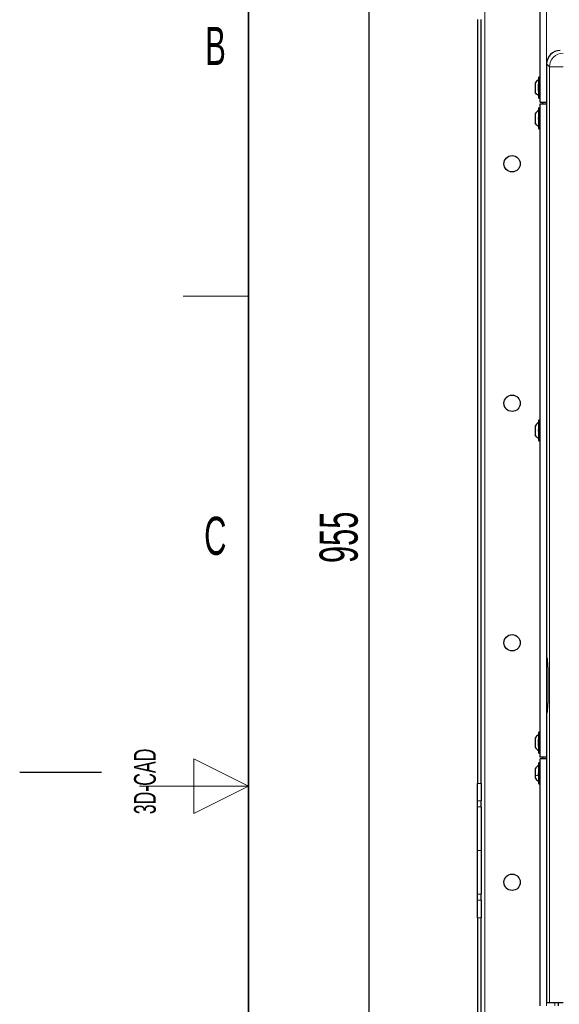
# Paper-space layout 'Blatt3' of a CAD drawing. Header units: millimetres. Extents: x 5 to 418, y 2 to 292.
# Tile 19 of 100: x 5 to 55, y 127 to 218. Entities that reach past the tile are written whole.
import ezdxf

# ---------------------------------------------------------------- set-up
doc = ezdxf.new("R2010")
doc.units = ezdxf.units.MM
doc.layers.add('SLD-0', color=7, linetype='Continuous')
doc.styles.add('SLDTEXTSTYLE0', font='TXT', dxfattribs={"width": 0.605})
doc.dimstyles.new('SLDDIMSTYLE1', dxfattribs={"dimtxt": 3.5, "dimasz": 3.302, "dimexe": 0, "dimexo": 0.0625, "dimgap": 0.875, "dimtad": 1, "dimlfac": 6, "dimrnd": 1e-09, "dimzin": 12, "dimdsep": 46, "dimtxsty": 'SLDTEXTSTYLE0', "dimsah": 1, "dimcen": 0.09, "dimadec": 0, "dimazin": 3, "dimtfac": 1, "dimtofl": 0, "dimtmove": 0, "dimatfit": 3, "dimfxl": 1, "dimfrac": 2, "dimtolj": 1, "dimtzin": 12, "dimarcsym": 0})

# ---------------------------------------------------------------- blocks, each defined once
blk = doc.blocks.new('_D_15')
at = {"layer": 'SLD-0', "color": 7}
for p, q in [((47.708, 251.341), (36.042, 251.341)), ((37.042, 251.341), (37.042, 92.175)), ((47.708, 92.175), (36.042, 92.175))]:
    blk.add_line(p, q, dxfattribs=at)
for points in [[(37.042, 251.341), (36.534, 248.039), (37.55, 248.039)], [(37.042, 92.175), (37.55, 95.477), (36.534, 95.477)]]:
    blk.add_solid(points, dxfattribs=at)
at = {"layer": 'SLD-0', "color": 7, "insert": (32.53, 167.748), "char_height": 3.5, "attachment_point": 1, "rotation": 90, "style": 'SLDTEXTSTYLE0'}
blk.add_mtext('955', dxfattribs=at)

psp = doc.layouts.new('Blatt3')

# ---------------------------------------------------------------- linework, layer by layer
at = {"color": 7, "linetype": 'Continuous', "lineweight": 18}
for p, q in [((47.7085, 92.1746), (47.7085, 251.3413)), ((53.3751, 210.0913), (53.3751, 241.3413)), ((53.6327, 213.3354), (53.3751, 213.593)), ((54.881, 213.3354), (53.6327, 213.3354)), ((53.6327, 127.3413), (53.6327, 213.3354)), ((53.3751, 209.9246), (53.3751, 149.9246)), ((53.3751, 127.0913), (53.3751, 149.7579)), ((47.0418, 147.5117), (47.3751, 147.5117)), ((47.3751, 145.9018), (47.0418, 145.9018)), ((47.0418, 145.341), (47.3751, 145.341)), ((47.3751, 141.3413), (47.0418, 141.3413)), ((47.3751, 137.3416), (47.0418, 137.3416)), ((47.0418, 136.7807), (47.3751, 136.7807)), ((47.3751, 135.1708), (47.0418, 135.1708)), ((54.1251, 127.0913), (54.1251, 127.3413))]:
    psp.add_line(p, q, dxfattribs=at)
at = {"color": 7, "linetype": 'Continuous', "lineweight": 25}
for p, q in [((52.7918, 210.0913), (52.7918, 241.3413)), ((47.0418, 217.6708), (47.0418, 147.5117)), ((47.3751, 147.5117), (47.3751, 217.6708)), ((53.3751, 213.593), (53.3751, 159.0079)), ((52.3335, 211.8371), (52.3335, 211.0121)), ((52.6251, 212.3246), (52.6251, 211.7359)), ((52.6251, 211.1009), (52.6251, 211.7483)), ((52.7918, 211.9688), (52.7085, 211.9688)), ((52.7085, 210.8804), (52.7085, 211.9688)), ((52.6251, 211.1133), (52.6251, 210.5246)), ((52.7085, 210.8804), (52.7918, 210.8804)), ((52.7918, 210.0913), (53.3751, 210.0913)), ((52.7918, 149.9246), (52.7918, 209.9246)), ((52.7918, 209.9246), (53.3751, 209.9246)), ((53.0418, 209.9246), (53.0418, 210.0913)), ((52.3335, 209.0038), (52.3335, 208.1788)), ((52.6251, 209.4913), (52.6251, 207.6913)), ((52.3335, 180.3371), (52.3335, 179.5121)), ((52.6251, 180.8246), (52.6251, 179.0246)), ((53.3751, 159.0079), (53.4363, 159.0079)), ((53.48, 158.1746), (53.48, 154.8413)), ((53.3751, 154.0079), (53.3751, 127.3413)), ((53.4363, 154.0079), (53.3751, 154.0079)), ((52.6251, 152.1579), (52.6251, 151.5816)), ((52.3335, 151.6691), (52.3335, 150.8467)), ((52.6251, 150.9343), (52.6251, 151.5816)), ((52.7918, 151.8021), (52.7085, 151.8021)), ((52.7085, 150.7138), (52.7085, 151.8021)), ((52.6251, 150.934), (52.6251, 150.3579)), ((52.7085, 150.7138), (52.7918, 150.7138)), ((52.6251, 149.3246), (52.6251, 148.148)), ((53.3751, 149.9246), (52.7918, 149.9246)), ((52.7918, 127.0913), (52.7918, 149.7579)), ((53.3751, 149.7579), (52.7918, 149.7579)), ((53.0418, 149.7579), (53.0418, 149.9246)), ((52.3335, 148.8371), (52.3335, 148.2978)), ((47.0418, 145.9018), (47.0418, 147.5117)), ((47.3751, 147.5117), (47.3751, 145.9018)), ((52.3335, 148.2978), (52.3335, 148.0121)), ((52.6251, 148.148), (52.6251, 147.5246)), ((47.0418, 145.341), (47.0418, 145.9018)), ((47.3751, 145.341), (47.3751, 145.9018)), ((47.0418, 141.3413), (47.0418, 145.341)), ((47.3751, 145.341), (47.3751, 141.3413)), ((47.0418, 137.3416), (47.0418, 141.3413)), ((47.3751, 141.3413), (47.3751, 137.3416)), ((47.0418, 136.7807), (47.0418, 137.3416)), ((47.0418, 135.1708), (47.0418, 136.7807)), ((47.3751, 136.7807), (47.3751, 137.3416)), ((47.3751, 136.7807), (47.3751, 135.1708)), ((47.0418, 135.1708), (47.0418, 93.0079)), ((47.3751, 93.0079), (47.3751, 135.1708)), ((53.6327, 127.3413), (53.3751, 127.3413)), ((54.881, 127.3413), (53.6327, 127.3413)), ((54.4585, 127.0913), (54.4585, 127.3413))]:
    psp.add_line(p, q, dxfattribs=at)
for centre in [(50.2085, 204.4246), (50.2085, 182.4246), (50.2085, 160.4246), (50.2085, 138.4246)]:
    psp.add_circle(centre, 0.75, dxfattribs=at)
at = {"color": 7, "linetype": 'Continuous', "lineweight": 18}
psp.add_arc((54.885, 213.3314), 1.2523, 90.183596, 179.816404, dxfattribs=at)
at = {"color": 7, "linetype": 'Continuous', "lineweight": 25}
for centre, radius, start, end in [((52.7085, 212.3246), 0.0833, 0, 180), ((52.9585, 211.7483), 0.3333, 138.590378, 180), ((52.9585, 211.1009), 0.3333, 180, 221.409622), ((52.7085, 210.5246), 0.0833, 180, 360), ((52.7085, 209.4913), 0.0833, 0, 180), ((52.7085, 207.6913), 0.0833, 180, 360), ((52.7085, 180.8246), 0.0833, 0, 180), ((52.7085, 179.0246), 0.0833, 180, 360), ((52.7085, 152.1579), 0.0833, 0, 180), ((52.9585, 151.5816), 0.3333, 138.590378, 180), ((52.9585, 150.9343), 0.3333, 180, 221.409622), ((52.7085, 150.3579), 0.0833, 180, 360), ((52.7085, 149.3246), 0.0833, 0, 180), ((52.7085, 147.5246), 0.0833, 180, 360)]:
    psp.add_arc(centre, radius, start, end, dxfattribs=at)
for centre, major_axis, ratio, start_param, end_param in [((54.6269, 213.5896), (-0.8863, 0.8863), 0.9972647, 5.4991567, 7.0672139), ((53.4363, 158.1746), (0, 0.8333), 0.0524078, 4.712389, 6.2831853), ((53.4363, 154.8413), (0, 0.8333), 0.0524078, 3.1415927, 4.712389)]:
    psp.add_ellipse(centre, major_axis=major_axis, ratio=ratio, start_param=start_param, end_param=end_param, dxfattribs=at)
for points in [[(52.6251, 212.1579), (52.5673, 212.1128), (52.4517, 212.0226), (52.3729, 211.8989), (52.3335, 211.8371)], [(52.6251, 210.6913), (52.5673, 210.7364), (52.4517, 210.8266), (52.3729, 210.9503), (52.3335, 211.0121)], [(52.6251, 209.3246), (52.5673, 209.2795), (52.4517, 209.1893), (52.3729, 209.0656), (52.3335, 209.0038)], [(52.6251, 207.8579), (52.5673, 207.9031), (52.4517, 207.9933), (52.3729, 208.1169), (52.3335, 208.1788)], [(52.6251, 180.6579), (52.5673, 180.6128), (52.4517, 180.5226), (52.3729, 180.3989), (52.3335, 180.3371)], [(52.6251, 179.1913), (52.5673, 179.2364), (52.4517, 179.3266), (52.3729, 179.4503), (52.3335, 179.5121)], [(52.6251, 151.989), (52.5673, 151.944), (52.4517, 151.854), (52.3729, 151.7308), (52.3335, 151.6691)]]:
    psp.add_open_spline(points, degree=3, dxfattribs=at)
for points, knots in [([(52.6537, 211.3516), (52.6498, 211.3541), (52.642, 211.3591), (52.6328, 211.3757), (52.6267, 211.3981), (52.6244, 211.4244), (52.6266, 211.4508), (52.6327, 211.4733), (52.6419, 211.4901), (52.6497, 211.4951), (52.6537, 211.4976)], [0, 0, 0, 0, 0.1252217, 0.2494831, 0.3743256, 0.4990628, 0.6238964, 0.749388, 0.8744406, 1, 1, 1, 1]), ([(52.6537, 208.5183), (52.6498, 208.5208), (52.642, 208.5258), (52.6328, 208.5424), (52.6267, 208.5648), (52.6244, 208.5911), (52.6266, 208.6175), (52.6327, 208.64), (52.6419, 208.6567), (52.6497, 208.6617), (52.6537, 208.6643)], [0, 0, 0, 0, 0.1252217, 0.2494831, 0.3743256, 0.4990628, 0.6238964, 0.749388, 0.8744406, 1, 1, 1, 1]), ([(52.6537, 179.8516), (52.6498, 179.8541), (52.642, 179.8591), (52.6328, 179.8757), (52.6267, 179.8981), (52.6244, 179.9244), (52.6266, 179.9508), (52.6327, 179.9733), (52.6419, 179.9901), (52.6497, 179.9951), (52.6537, 179.9976)], [0, 0, 0, 0, 0.1252217, 0.2494831, 0.3743256, 0.4990628, 0.6238964, 0.749388, 0.8744406, 1, 1, 1, 1]), ([(52.6537, 151.2104), (52.6498, 151.2134), (52.642, 151.2196), (52.6328, 151.2377), (52.6267, 151.261), (52.6244, 151.2876), (52.6266, 151.3135), (52.6327, 151.3349), (52.6419, 151.3501), (52.6497, 151.3539), (52.6537, 151.3558)], [0, 0, 0, 0, 0.1252217, 0.2494831, 0.3743256, 0.4990628, 0.6238964, 0.749388, 0.8744406, 1, 1, 1, 1]), ([(52.3335, 150.8471), (52.3729, 150.7855), (52.4517, 150.6623), (52.5673, 150.5724), (52.6251, 150.5275)], [0, 0, 0, 0, 0.5, 1, 1, 1, 1]), ([(52.6251, 149.1579), (52.5673, 149.1128), (52.4517, 149.0226), (52.3729, 148.8989), (52.3335, 148.8371)], [0, 0, 0, 0, 0.50000011, 1, 1, 1, 1]), ([(52.6537, 148.2867), (52.6498, 148.2876), (52.642, 148.2894), (52.6328, 148.3017), (52.6267, 148.3207), (52.6244, 148.3455), (52.6266, 148.3723), (52.6327, 148.397), (52.6419, 148.4174), (52.6497, 148.4254), (52.6537, 148.4295)], [0, 0, 0, 0, 0.1252207, 0.2494814, 0.3743239, 0.4990613, 0.6238954, 0.7493873, 0.8744403, 1, 1, 1, 1]), ([(52.3335, 148.0121), (52.3729, 147.9503), (52.4517, 147.8266), (52.5673, 147.7364), (52.6251, 147.6913)], [0, 0, 0, 0, 0.4999999, 1, 1, 1, 1])]:
    psp.add_open_spline(points, degree=3, knots=knots, dxfattribs=at)
at = {"color": 7, "linetype": 'Continuous', "lineweight": 18}
psp.add_open_spline([(52.6251, 148.1992), (52.5673, 148.2131), (52.4517, 148.2408), (52.3729, 148.2788), (52.3335, 148.2978)], degree=3, dxfattribs=at)
at = {"layer": 'SLD-0', "lineweight": 35}
psp.add_line((26, 282.5), (26, 12), dxfattribs=at)
at = {"layer": 'SLD-0', "lineweight": 18}
for p, q in [((20, 192.25), (26, 192.25)), ((26, 147.25), (21, 149.75)), ((21, 149.75), (21, 144.75)), ((16, 147.25), (26, 147.25)), ((21, 144.75), (26, 147.25))]:
    psp.add_line(p, q, dxfattribs=at)
at = {"layer": 'SLD-0'}
psp.add_line((12.5, 148.5), (5, 148.5), dxfattribs=at)

# ---------------------------------------------------------------- texts
at = {"layer": 'SLD-0', "char_height": 3.5, "attachment_point": 2, "style": 'SLDTEXTSTYLE0'}
for s, insert in [('B', (22.9816, 217.0011)), ('C', (22.9597, 172.0011))]:
    psp.add_mtext(s, dxfattribs=dict(at, insert=insert))
at = {"layer": 'SLD-0', "insert": (15.4939, 144.6806), "char_height": 2, "attachment_point": 1, "rotation": 90, "style": 'SLDTEXTSTYLE0'}
psp.add_mtext('3D-CAD', dxfattribs=at)

# ---------------------------------------------------------------- dimensions: what is measured, and where the dimension line sits
at = {"layer": 'SLD-0', "color": 7}
dim = psp.add_linear_dim(base=(37.0418, 92.1746), p1=(47.7085, 251.3413), p2=(47.7085, 92.1746), angle=90, dimstyle='SLDDIMSTYLE1', dxfattribs=at)
dim.commit()
dim.dimension.update_dxf_attribs({"geometry": '_D_15', "text_midpoint": (37.0418, 171.7579), "dimtype": 160})

doc.saveas('drawing.dxf')
